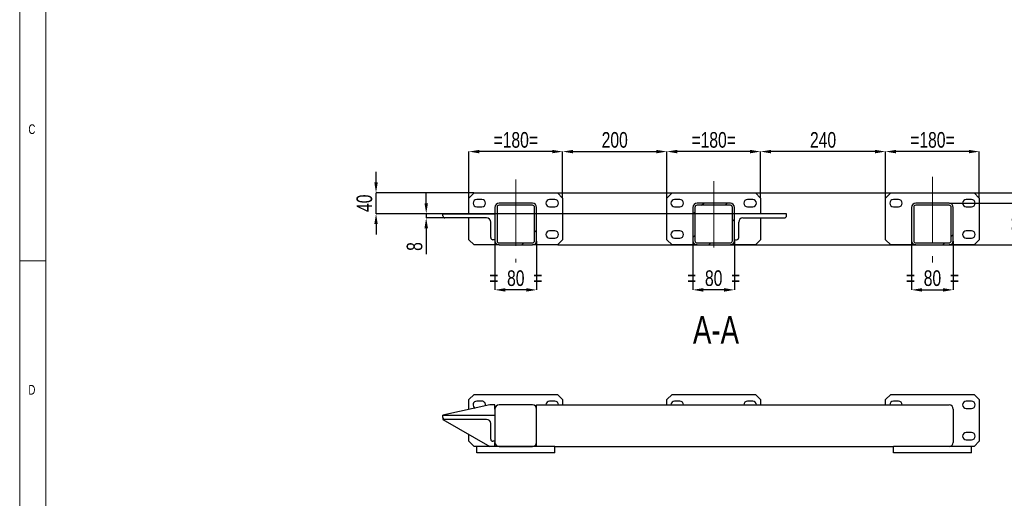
# Model space of a CAD drawing. Header units: millimetres. Extents: x 5 to 589, y 5 to 415.
# Tile 4 of 8: x 5 to 194, y 214 to 306. Entities that reach past the tile are written whole.
import ezdxf

# ---------------------------------------------------------------- set-up
doc = ezdxf.new("R2010")
doc.units = ezdxf.units.MM
doc.header["$PDSIZE"] = -1
doc.linetypes.add('CENTERX2', pattern=[20.32, 12.7, -2.54, 2.54, -2.54])
for name, color, linetype in [('COTES', 1, 'Continuous'), ('NOTES', 6, 'Continuous'), ('TRAIT-FINS', 9, 'Continuous'), ('TRAIT-MIXTES', 3, 'CENTERX2')]:
    doc.layers.add(name, color=color, linetype=linetype)
doc.layers.add('TRAIT-FORT', color=4, linetype='Continuous', lineweight=25)
doc.styles.add('SLDTEXTSTYLE0', font='TXT', dxfattribs={"width": 0.75})
doc.dimstyles.new('SLDDIMSTYLE0', dxfattribs={"dimtxt": 3, "dimasz": 2, "dimexe": 0, "dimexo": 0.0625, "dimgap": 0.75, "dimtad": 1, "dimdec": 0, "dimlfac": 10, "dimrnd": 1e-09, "dimzin": 12, "dimdsep": 46, "dimtxsty": 'SLDTEXTSTYLE0', "dimsah": 1, "dimcen": 0.09, "dimadec": 0, "dimazin": 3, "dimtfac": 1, "dimtdec": 0, "dimtofl": 0, "dimtmove": 0, "dimatfit": 3, "dimfxl": 1, "dimfrac": 2, "dimtolj": 1, "dimtzin": 12, "dimarcsym": 0})
doc.dimstyles.new('SLDDIMSTYLE1', dxfattribs={"dimtxt": 3, "dimasz": 2, "dimexe": 0, "dimexo": 0.0625, "dimgap": 0.75, "dimtad": 1, "dimdec": 0, "dimlfac": 10, "dimrnd": 1e-09, "dimzin": 12, "dimdsep": 46, "dimtxsty": 'SLDTEXTSTYLE0', "dimsah": 1, "dimcen": 0.09, "dimadec": 0, "dimazin": 3, "dimtfac": 1, "dimtdec": 0, "dimtmove": 0, "dimatfit": 0, "dimfxl": 1, "dimfrac": 2, "dimtolj": 1, "dimtzin": 12, "dimarcsym": 0})
pattern_1 = [(45, (0, 0), (-13.4704, 13.4704), []), (45, (4.49, 2e-323), (-13.4704, 13.4704), []), (45, (8.98, 4e-323), (-13.4704, 13.4704), []), (45, (13.47, 6e-323), (-13.4704, 13.4704), [])]

# ---------------------------------------------------------------- blocks, each defined once
blk = doc.blocks.new('_D_20')
at = {"layer": 'COTES', "color": 0, "lineweight": -2, "transparency": 16777216}
for p, q in [((91.25, 272.1), (91.25, 280.95)), ((107.25, 280.95), (93.25, 280.95)), ((109.25, 272.1), (109.25, 280.95))]:
    blk.add_line(p, q, dxfattribs=at)
at = {"layer": 'COTES', "color": 0, "transparency": 16777216}
for points in [[(93.25, 281.28), (93.25, 280.62), (91.25, 280.95)], [(107.25, 281.28), (107.25, 280.62), (109.25, 280.95)]]:
    blk.add_solid(points, dxfattribs=at)
at = {"layer": 'Defpoints', "color": 0, "transparency": 16777216}
for p in [(91.25, 280.95), (91.25, 272.04), (109.25, 272.04)]:
    blk.add_point(p, dxfattribs=at)
at = {"layer": 'COTES', "color": 0, "transparency": 16777216, "insert": (100.25, 284.7), "char_height": 3, "attachment_point": 2, "style": 'SLDTEXTSTYLE0'}
blk.add_mtext('\\A1;=180=', dxfattribs=at)
blk = doc.blocks.new('_D_21')
at = {"layer": 'COTES', "color": 0, "lineweight": -2, "transparency": 16777216}
for p, q in [((129.25, 272.1), (129.25, 280.95)), ((145.25, 280.95), (131.25, 280.95)), ((147.25, 272.1), (147.25, 280.95))]:
    blk.add_line(p, q, dxfattribs=at)
at = {"layer": 'COTES', "color": 0, "transparency": 16777216}
for points in [[(131.25, 281.28), (131.25, 280.62), (129.25, 280.95)], [(145.25, 281.28), (145.25, 280.62), (147.25, 280.95)]]:
    blk.add_solid(points, dxfattribs=at)
at = {"layer": 'Defpoints', "color": 0, "transparency": 16777216}
for p in [(129.25, 280.95), (129.25, 272.04), (147.25, 272.04)]:
    blk.add_point(p, dxfattribs=at)
at = {"layer": 'COTES', "color": 0, "transparency": 16777216, "insert": (138.25, 284.7), "char_height": 3, "attachment_point": 2, "style": 'SLDTEXTSTYLE0'}
blk.add_mtext('\\A1;=180=', dxfattribs=at)
blk = doc.blocks.new('_D_22')
at = {"layer": 'COTES', "color": 0, "lineweight": -2, "transparency": 16777216}
for p, q in [((171.25, 272.1), (171.25, 280.95)), ((187.25, 280.95), (173.25, 280.95)), ((189.25, 272.1), (189.25, 280.95))]:
    blk.add_line(p, q, dxfattribs=at)
at = {"layer": 'COTES', "color": 0, "transparency": 16777216}
for points in [[(173.25, 281.28), (173.25, 280.62), (171.25, 280.95)], [(187.25, 281.28), (187.25, 280.62), (189.25, 280.95)]]:
    blk.add_solid(points, dxfattribs=at)
at = {"layer": 'Defpoints', "color": 0, "transparency": 16777216}
for p in [(171.25, 280.95), (171.25, 272.04), (189.25, 272.04)]:
    blk.add_point(p, dxfattribs=at)
at = {"layer": 'COTES', "color": 0, "transparency": 16777216, "insert": (180.25, 284.7), "char_height": 3, "attachment_point": 2, "style": 'SLDTEXTSTYLE0'}
blk.add_mtext('\\A1;=180=', dxfattribs=at)
blk = doc.blocks.new('_D_23')
at = {"layer": 'COTES', "color": 0, "lineweight": -2, "transparency": 16777216}
for p, q in [((109.25, 272.1), (109.25, 280.95)), ((111.25, 280.95), (127.25, 280.95)), ((129.25, 272.1), (129.25, 280.95))]:
    blk.add_line(p, q, dxfattribs=at)
at = {"layer": 'COTES', "color": 0, "transparency": 16777216}
for points in [[(111.25, 281.28), (111.25, 280.62), (109.25, 280.95)], [(127.25, 281.28), (127.25, 280.62), (129.25, 280.95)]]:
    blk.add_solid(points, dxfattribs=at)
at = {"layer": 'Defpoints', "color": 0, "transparency": 16777216}
for p in [(129.25, 280.95), (109.25, 272.04), (129.25, 272.04)]:
    blk.add_point(p, dxfattribs=at)
at = {"layer": 'COTES', "color": 0, "transparency": 16777216, "insert": (119.25, 284.7), "char_height": 3, "attachment_point": 2, "style": 'SLDTEXTSTYLE0'}
blk.add_mtext('\\A1;200', dxfattribs=at)
blk = doc.blocks.new('_D_24')
at = {"layer": 'COTES', "color": 0, "lineweight": -2, "transparency": 16777216}
for p, q in [((147.25, 272.1), (147.25, 280.95)), ((169.25, 280.95), (149.25, 280.95)), ((171.25, 272.1), (171.25, 280.95))]:
    blk.add_line(p, q, dxfattribs=at)
at = {"layer": 'COTES', "color": 0, "transparency": 16777216}
for points in [[(149.25, 281.28), (149.25, 280.62), (147.25, 280.95)], [(169.25, 281.28), (169.25, 280.62), (171.25, 280.95)]]:
    blk.add_solid(points, dxfattribs=at)
at = {"layer": 'Defpoints', "color": 0, "transparency": 16777216}
for p in [(147.25, 280.95), (147.25, 272.04), (171.25, 272.04)]:
    blk.add_point(p, dxfattribs=at)
at = {"layer": 'COTES', "color": 0, "transparency": 16777216, "insert": (159.25, 284.7), "char_height": 3, "attachment_point": 2, "style": 'SLDTEXTSTYLE0'}
blk.add_mtext('\\A1;240', dxfattribs=at)
blk = doc.blocks.new('_D_25')
at = {"layer": 'COTES', "color": 0, "lineweight": -2, "transparency": 16777216}
for p, q in [((108.31, 273.04), (208.29, 273.04)), ((208.29, 271.04), (208.29, 265.04)), ((108.31, 263.04), (208.29, 263.04))]:
    blk.add_line(p, q, dxfattribs=at)
at = {"layer": 'COTES', "color": 0, "transparency": 16777216}
for points in [[(207.95, 271.04), (208.62, 271.04), (208.29, 273.04)], [(207.95, 265.04), (208.62, 265.04), (208.29, 263.04)]]:
    blk.add_solid(points, dxfattribs=at)
at = {"layer": 'Defpoints', "color": 0, "transparency": 16777216}
for p in [(108.25, 273.04), (108.25, 263.04), (208.29, 263.04)]:
    blk.add_point(p, dxfattribs=at)
at = {"layer": 'COTES', "color": 0, "transparency": 16777216, "insert": (204.54, 268.04), "char_height": 3, "attachment_point": 2, "rotation": 90, "style": 'SLDTEXTSTYLE0'}
blk.add_mtext('\\A1;100', dxfattribs=at)
blk = doc.blocks.new('_D_26')
at = {"layer": 'COTES', "color": 0, "lineweight": -2, "transparency": 16777216}
for p, q in [((183.51, 271.04), (199.25, 271.04)), ((199.25, 269.04), (199.25, 265.04)), ((188.31, 263.04), (199.25, 263.04))]:
    blk.add_line(p, q, dxfattribs=at)
at = {"layer": 'COTES', "color": 0, "transparency": 16777216}
for points in [[(198.91, 269.04), (199.58, 269.04), (199.25, 271.04)], [(198.91, 265.04), (199.58, 265.04), (199.25, 263.04)]]:
    blk.add_solid(points, dxfattribs=at)
at = {"layer": 'Defpoints', "color": 0, "transparency": 16777216}
for p in [(183.45, 271.04), (188.25, 263.04), (199.25, 263.04)]:
    blk.add_point(p, dxfattribs=at)
at = {"layer": 'COTES', "color": 0, "transparency": 16777216, "insert": (195.5, 267.04), "char_height": 3, "attachment_point": 2, "rotation": 90, "style": 'SLDTEXTSTYLE0'}
blk.add_mtext('\\A1;80', dxfattribs=at)
blk = doc.blocks.new('_D_27')
at = {"layer": 'COTES', "color": 0, "lineweight": -2, "transparency": 16777216}
for p, q in [((96.25, 263.78), (96.25, 254.42)), ((104.25, 263.78), (104.25, 254.42)), ((102.25, 254.42), (98.25, 254.42))]:
    blk.add_line(p, q, dxfattribs=at)
at = {"layer": 'COTES', "color": 0, "transparency": 16777216}
for points in [[(98.25, 254.75), (98.25, 254.08), (96.25, 254.42)], [(102.25, 254.75), (102.25, 254.08), (104.25, 254.42)]]:
    blk.add_solid(points, dxfattribs=at)
at = {"layer": 'Defpoints', "color": 0, "transparency": 16777216}
for p in [(96.25, 263.84), (104.25, 263.84), (96.25, 254.42)]:
    blk.add_point(p, dxfattribs=at)
at = {"layer": 'COTES', "color": 0, "transparency": 16777216, "insert": (100.25, 258.17), "char_height": 3, "attachment_point": 2, "style": 'SLDTEXTSTYLE0'}
blk.add_mtext('\\A1;=  80  =', dxfattribs=at)
blk = doc.blocks.new('_D_28')
at = {"layer": 'COTES', "color": 0, "lineweight": -2, "transparency": 16777216}
for p, q in [((134.25, 263.78), (134.25, 254.42)), ((142.25, 263.78), (142.25, 254.42)), ((140.25, 254.42), (136.25, 254.42))]:
    blk.add_line(p, q, dxfattribs=at)
at = {"layer": 'COTES', "color": 0, "transparency": 16777216}
for points in [[(136.25, 254.75), (136.25, 254.08), (134.25, 254.42)], [(140.25, 254.75), (140.25, 254.08), (142.25, 254.42)]]:
    blk.add_solid(points, dxfattribs=at)
at = {"layer": 'Defpoints', "color": 0, "transparency": 16777216}
for p in [(134.25, 263.84), (142.25, 263.84), (134.25, 254.42)]:
    blk.add_point(p, dxfattribs=at)
at = {"layer": 'COTES', "color": 0, "transparency": 16777216, "insert": (138.25, 258.17), "char_height": 3, "attachment_point": 2, "style": 'SLDTEXTSTYLE0'}
blk.add_mtext('\\A1;=  80  =', dxfattribs=at)
blk = doc.blocks.new('_D_29')
at = {"layer": 'COTES', "color": 0, "lineweight": -2, "transparency": 16777216}
for p, q in [((176.25, 263.78), (176.25, 254.42)), ((184.25, 263.78), (184.25, 254.42)), ((178.25, 254.42), (182.25, 254.42))]:
    blk.add_line(p, q, dxfattribs=at)
at = {"layer": 'COTES', "color": 0, "transparency": 16777216}
for points in [[(178.25, 254.75), (178.25, 254.08), (176.25, 254.42)], [(182.25, 254.75), (182.25, 254.08), (184.25, 254.42)]]:
    blk.add_solid(points, dxfattribs=at)
at = {"layer": 'Defpoints', "color": 0, "transparency": 16777216}
for p in [(176.25, 263.84), (184.25, 263.84), (184.25, 254.42)]:
    blk.add_point(p, dxfattribs=at)
at = {"layer": 'COTES', "color": 0, "transparency": 16777216, "insert": (180.25, 258.17), "char_height": 3, "attachment_point": 2, "style": 'SLDTEXTSTYLE0'}
blk.add_mtext('\\A1;=  80  =', dxfattribs=at)
blk = doc.blocks.new('_D_30')
at = {"layer": 'COTES', "color": 0, "lineweight": -2, "transparency": 16777216}
for p, q in [((83.05, 271.04), (83.05, 273.04)), ((86.18, 269.04), (83.05, 269.04)), ((83.05, 269.04), (83.05, 268.24)), ((86.58, 268.24), (83.05, 268.24)), ((83.05, 266.24), (83.05, 261.24))]:
    blk.add_line(p, q, dxfattribs=at)
at = {"layer": 'COTES', "color": 0, "transparency": 16777216}
for points in [[(82.72, 271.04), (83.39, 271.04), (83.05, 269.04)], [(82.72, 266.24), (83.39, 266.24), (83.05, 268.24)]]:
    blk.add_solid(points, dxfattribs=at)
at = {"layer": 'Defpoints', "color": 0, "transparency": 16777216}
for p in [(86.25, 269.04), (83.05, 268.24), (86.65, 268.24)]:
    blk.add_point(p, dxfattribs=at)
at = {"layer": 'COTES', "color": 0, "transparency": 16777216, "insert": (79.3, 262.74), "char_height": 3, "attachment_point": 2, "rotation": 90, "style": 'SLDTEXTSTYLE0'}
blk.add_mtext('\\A1;8', dxfattribs=at)
blk = doc.blocks.new('_D_31')
at = {"layer": 'COTES', "color": 0, "lineweight": -2, "transparency": 16777216}
for p, q in [((73.42, 275.04), (73.42, 277.04)), ((92.18, 273.04), (73.42, 273.04)), ((73.42, 269.04), (73.42, 273.04)), ((142.18, 269.04), (73.42, 269.04)), ((73.42, 267.04), (73.42, 265.04))]:
    blk.add_line(p, q, dxfattribs=at)
at = {"layer": 'COTES', "color": 0, "transparency": 16777216}
for points in [[(73.09, 275.04), (73.75, 275.04), (73.42, 273.04)], [(73.09, 267.04), (73.75, 267.04), (73.42, 269.04)]]:
    blk.add_solid(points, dxfattribs=at)
at = {"layer": 'Defpoints', "color": 0, "transparency": 16777216}
for p in [(73.42, 273.04), (92.25, 273.04), (142.25, 269.04)]:
    blk.add_point(p, dxfattribs=at)
at = {"layer": 'COTES', "color": 0, "transparency": 16777216, "insert": (69.67, 271.04), "char_height": 3, "attachment_point": 2, "rotation": 90, "style": 'SLDTEXTSTYLE0'}
blk.add_mtext('\\A1;40', dxfattribs=at)

msp = doc.modelspace()

# ---------------------------------------------------------------- hatches: boundary and pattern name
at = {"layer": 'TRAIT-FINS'}
h = msp.add_hatch(dxfattribs=at)
h.set_pattern_fill('DIN 201 ACIER ET FONTE', color=256, style=0, pattern_type=2)
h.set_pattern_definition(pattern_1)
edge = h.paths.add_edge_path(flags=0)
edge.add_line((97.05, 263.04), (103.45, 263.04))
edge.add_arc((103.45, 263.84), 0.8, 270, 360)
edge.add_line((104.25, 263.84), (104.25, 270.24))
edge.add_arc((103.45, 270.24), 0.8, 0, 90)
edge.add_line((103.45, 271.04), (97.05, 271.04))
edge.add_arc((97.05, 270.24), 0.8, 90, 180)
edge.add_line((96.25, 270.24), (96.25, 263.84))
edge.add_arc((97.05, 263.84), 0.8, 180, 270)
edge = h.paths.add_edge_path(flags=0)
edge.add_arc((103.45, 263.84), 0.4, 270, 360, ccw=False)
edge.add_line((103.45, 263.44), (97.05, 263.44))
edge.add_arc((97.05, 263.84), 0.4, 180, 270, ccw=False)
edge.add_line((96.65, 263.84), (96.65, 270.24))
edge.add_arc((97.05, 270.24), 0.4, 90, 180, ccw=False)
edge.add_line((97.05, 270.64), (103.45, 270.64))
edge.add_arc((103.45, 270.24), 0.4, 0, 90, ccw=False)
edge.add_line((103.85, 270.24), (103.85, 263.84))
h = msp.add_hatch(dxfattribs=at)
h.set_pattern_fill('DIN 201 ACIER ET FONTE', color=256, style=0, pattern_type=2)
h.set_pattern_definition(pattern_1)
edge = h.paths.add_edge_path(flags=0)
edge.add_line((135.05, 263.04), (141.45, 263.04))
edge.add_arc((141.45, 263.84), 0.8, 270, 360)
edge.add_line((142.25, 263.84), (142.25, 270.24))
edge.add_arc((141.45, 270.24), 0.8, 0, 90)
edge.add_line((141.45, 271.04), (135.05, 271.04))
edge.add_arc((135.05, 270.24), 0.8, 90, 180)
edge.add_line((134.25, 270.24), (134.25, 263.84))
edge.add_arc((135.05, 263.84), 0.8, 180, 270)
edge = h.paths.add_edge_path(flags=0)
edge.add_arc((141.45, 263.84), 0.4, 270, 360, ccw=False)
edge.add_line((141.45, 263.44), (135.05, 263.44))
edge.add_arc((135.05, 263.84), 0.4, 180, 270, ccw=False)
edge.add_line((134.65, 263.84), (134.65, 270.24))
edge.add_arc((135.05, 270.24), 0.4, 90, 180, ccw=False)
edge.add_line((135.05, 270.64), (141.45, 270.64))
edge.add_arc((141.45, 270.24), 0.4, 0, 90, ccw=False)
edge.add_line((141.85, 270.24), (141.85, 263.84))
h = msp.add_hatch(dxfattribs=at)
h.set_pattern_fill('DIN 201 ACIER ET FONTE', color=256, style=0, pattern_type=2)
h.set_pattern_definition(pattern_1)
edge = h.paths.add_edge_path(flags=0)
edge.add_arc((177.05, 263.84), 0.8, 180, 270)
edge.add_line((177.05, 263.04), (183.45, 263.04))
edge.add_arc((183.45, 263.84), 0.8, 270, 360)
edge.add_line((184.25, 263.84), (184.25, 270.24))
edge.add_arc((183.45, 270.24), 0.8, 0, 90)
edge.add_line((183.45, 271.04), (177.05, 271.04))
edge.add_arc((177.05, 270.24), 0.8, 90, 180)
edge.add_line((176.25, 270.24), (176.25, 263.84))
edge = h.paths.add_edge_path(flags=0)
edge.add_line((183.85, 270.24), (183.85, 263.84))
edge.add_arc((183.45, 263.84), 0.4, 270, 360, ccw=False)
edge.add_line((183.45, 263.44), (177.05, 263.44))
edge.add_arc((177.05, 263.84), 0.4, 180, 270, ccw=False)
edge.add_line((176.65, 263.84), (176.65, 270.24))
edge.add_arc((177.05, 270.24), 0.4, 90, 180, ccw=False)
edge.add_line((177.05, 270.64), (183.45, 270.64))
edge.add_arc((183.45, 270.24), 0.4, 0, 90, ccw=False)

# ---------------------------------------------------------------- linework, layer by layer
at = {"lineweight": 18}
for p, q in [((5, 415), (5, 5)), ((10, 410), (10, 10)), ((10, 260), (5, 260))]:
    msp.add_line(p, q, dxfattribs=at)
at = {"layer": 'TRAIT-FORT', "lineweight": 25}
for p, q in [((92.25, 273.04), (91.25, 272.04)), ((92.25, 273.04), (108.25, 273.04)), ((109.25, 272.04), (108.25, 273.04)), ((130.25, 273.04), (129.25, 272.04)), ((130.25, 273.04), (146.25, 273.04)), ((147.25, 272.04), (146.25, 273.04)), ((172.25, 273.04), (171.25, 272.04)), ((172.25, 273.04), (188.25, 273.04)), ((189.25, 272.04), (188.25, 273.04)), ((91.25, 269.04), (91.25, 272.04)), ((93.23, 271.74), (92.75, 271.74)), ((93.75, 271.74), (93.26, 271.74)), ((103.45, 271.04), (97.05, 271.04)), ((103.45, 270.64), (97.05, 270.64)), ((107.23, 271.74), (106.75, 271.74)), ((107.75, 271.74), (107.26, 271.74)), ((109.25, 272.04), (109.25, 264.04)), ((129.25, 264.04), (129.25, 272.04)), ((131.23, 271.74), (130.75, 271.74)), ((131.75, 271.74), (131.26, 271.74)), ((141.45, 271.04), (135.05, 271.04)), ((141.45, 270.64), (135.05, 270.64)), ((145.23, 271.74), (144.75, 271.74)), ((145.75, 271.74), (145.26, 271.74)), ((147.25, 272.04), (147.25, 269.04)), ((171.25, 264.04), (171.25, 272.04)), ((173.23, 271.74), (172.75, 271.74)), ((173.75, 271.74), (173.26, 271.74)), ((183.45, 271.04), (177.05, 271.04)), ((183.45, 270.64), (177.05, 270.64)), ((187.23, 271.74), (186.75, 271.74)), ((187.75, 271.74), (187.26, 271.74)), ((189.25, 272.04), (189.25, 264.04)), ((86.25, 268.64), (86.25, 269.04)), ((86.25, 269.04), (96.25, 269.04)), ((92.75, 270.34), (93.23, 270.34)), ((93.26, 270.34), (93.75, 270.34)), ((96.25, 270.24), (96.25, 263.84)), ((96.65, 270.24), (96.65, 263.84)), ((103.85, 263.84), (103.85, 270.24)), ((104.25, 263.84), (104.25, 270.24)), ((106.75, 270.34), (107.23, 270.34)), ((107.26, 270.34), (107.75, 270.34)), ((130.75, 270.34), (131.23, 270.34)), ((131.26, 270.34), (131.75, 270.34)), ((134.25, 270.24), (134.25, 263.84)), ((134.65, 270.24), (134.65, 263.84)), ((141.85, 263.84), (141.85, 270.24)), ((142.25, 263.84), (142.25, 270.24)), ((152.25, 269.04), (142.25, 269.04)), ((144.75, 270.34), (145.23, 270.34)), ((145.26, 270.34), (145.75, 270.34)), ((152.25, 268.64), (152.25, 269.04)), ((172.75, 270.34), (173.23, 270.34)), ((173.26, 270.34), (173.75, 270.34)), ((176.25, 270.24), (176.25, 263.84)), ((176.65, 270.24), (176.65, 263.84)), ((183.85, 263.84), (183.85, 270.24)), ((184.25, 263.84), (184.25, 270.24)), ((186.75, 270.34), (187.23, 270.34)), ((187.26, 270.34), (187.75, 270.34)), ((94.65, 268.24), (86.65, 268.24)), ((91.25, 264.04), (91.25, 268.24)), ((95.45, 264.44), (95.45, 267.44)), ((143.05, 264.44), (143.05, 267.44)), ((143.85, 268.24), (151.85, 268.24)), ((147.25, 268.24), (147.25, 264.04)), ((107.23, 265.74), (106.75, 265.74)), ((107.75, 265.74), (107.26, 265.74)), ((131.23, 265.74), (130.75, 265.74)), ((131.75, 265.74), (131.26, 265.74)), ((187.23, 265.74), (186.75, 265.74)), ((187.75, 265.74), (187.26, 265.74)), ((91.25, 264.04), (92.25, 263.04)), ((97.05, 263.04), (92.25, 263.04)), ((96.25, 264.04), (95.85, 264.04)), ((97.05, 263.44), (103.45, 263.44)), ((97.05, 263.04), (103.45, 263.04)), ((108.25, 263.04), (103.45, 263.04)), ((106.75, 264.34), (107.23, 264.34)), ((107.26, 264.34), (107.75, 264.34)), ((108.25, 263.04), (109.25, 264.04)), ((129.25, 264.04), (130.25, 263.04)), ((135.05, 263.04), (130.25, 263.04)), ((130.75, 264.34), (131.23, 264.34)), ((131.26, 264.34), (131.75, 264.34)), ((135.05, 263.44), (141.45, 263.44)), ((135.05, 263.04), (141.45, 263.04)), ((146.25, 263.04), (141.45, 263.04)), ((142.25, 264.04), (142.65, 264.04)), ((146.25, 263.04), (147.25, 264.04)), ((171.25, 264.04), (172.25, 263.04)), ((177.05, 263.04), (172.25, 263.04)), ((177.05, 263.44), (183.45, 263.44)), ((177.05, 263.04), (183.45, 263.04)), ((188.25, 263.04), (183.45, 263.04)), ((186.75, 264.34), (187.23, 264.34)), ((187.26, 264.34), (187.75, 264.34)), ((188.25, 263.04), (189.25, 264.04)), ((92.25, 234.36), (91.25, 233.36)), ((91.25, 231.47), (91.25, 233.36)), ((92.25, 234.36), (108.25, 234.36)), ((93.23, 233.06), (92.75, 233.06)), ((93.75, 233.06), (93.26, 233.06)), ((107.23, 233.06), (106.75, 233.06)), ((107.75, 233.06), (107.26, 233.06)), ((109.25, 233.36), (108.25, 234.36)), ((109.25, 233.36), (109.25, 232.36)), ((130.25, 234.36), (129.25, 233.36)), ((129.25, 232.36), (129.25, 233.36)), ((130.25, 234.36), (146.25, 234.36)), ((131.23, 233.06), (130.75, 233.06)), ((131.75, 233.06), (131.26, 233.06)), ((145.23, 233.06), (144.75, 233.06)), ((145.75, 233.06), (145.26, 233.06)), ((147.25, 233.36), (146.25, 234.36)), ((147.25, 233.36), (147.25, 232.36)), ((172.25, 234.36), (171.25, 233.36)), ((171.25, 232.36), (171.25, 233.36)), ((172.25, 234.36), (188.25, 234.36)), ((173.23, 233.06), (172.75, 233.06)), ((173.75, 233.06), (173.26, 233.06)), ((187.23, 233.06), (186.75, 233.06)), ((187.75, 233.06), (187.26, 233.06)), ((189.25, 233.36), (188.25, 234.36)), ((189.25, 233.36), (189.25, 225.36)), ((95.25, 232.36), (86.25, 230.36)), ((96.25, 232.36), (95.25, 232.36)), ((96.25, 231.56), (96.25, 232.36)), ((96.25, 231.56), (96.25, 225.16)), ((103.45, 232.36), (97.05, 232.36)), ((104.25, 232.36), (183.45, 232.36)), ((104.25, 231.56), (104.25, 232.36)), ((104.25, 225.16), (104.25, 231.56)), ((184.25, 231.56), (184.25, 225.16)), ((186.75, 231.66), (187.23, 231.66)), ((187.26, 231.66), (187.75, 231.66)), ((86.25, 230.36), (96.25, 230.36)), ((86.25, 229.96), (86.25, 230.36)), ((86.25, 229.96), (86.25, 229.56)), ((86.25, 229.56), (95.25, 224.36)), ((94.65, 229.56), (86.65, 229.56)), ((95.45, 225.76), (95.45, 228.76)), ((187.23, 227.06), (186.75, 227.06)), ((187.75, 227.06), (187.26, 227.06)), ((91.25, 225.36), (91.25, 226.67)), ((91.25, 225.36), (92.25, 224.36)), ((96.25, 225.36), (95.85, 225.36)), ((96.25, 224.36), (96.25, 225.16)), ((104.25, 224.36), (104.25, 225.16)), ((186.75, 225.66), (187.23, 225.66)), ((187.26, 225.66), (187.75, 225.66)), ((188.25, 224.36), (189.25, 225.36)), ((92.75, 224.36), (92.25, 224.36)), ((92.75, 223.16), (92.75, 224.36)), ((107.75, 224.36), (92.75, 224.36)), ((107.75, 223.16), (92.75, 223.16)), ((97.05, 224.36), (103.45, 224.36)), ((107.75, 223.16), (107.75, 224.36)), ((107.75, 224.36), (172.75, 224.36)), ((187.75, 224.36), (172.75, 224.36)), ((172.75, 223.16), (172.75, 224.36)), ((187.75, 223.16), (172.75, 223.16)), ((187.75, 223.16), (187.75, 224.36)), ((188.25, 224.36), (187.75, 224.36))]:
    msp.add_line(p, q, dxfattribs=at)
for centre, radius, start, end in [((92.75, 271.04), 0.7, 90, 270), ((93.25, 271.04), 0.7, 89.0315, 90.9685), ((93.75, 271.04), 0.7, 270, 90), ((97.05, 270.24), 0.8, 90, 180), ((97.05, 270.24), 0.4, 90, 180), ((103.45, 270.24), 0.8, 0, 90), ((103.45, 270.24), 0.4, 0, 90), ((106.75, 271.04), 0.7, 90, 270), ((107.25, 271.04), 0.7, 89.0315, 90.9685), ((107.75, 271.04), 0.7, 270, 90), ((130.75, 271.04), 0.7, 90, 270), ((131.25, 271.04), 0.7, 89.0315, 90.9685), ((131.75, 271.04), 0.7, 270, 90), ((135.05, 270.24), 0.8, 90, 180), ((135.05, 270.24), 0.4, 90, 180), ((141.45, 270.24), 0.8, 0, 90), ((141.45, 270.24), 0.4, 0, 90), ((144.75, 271.04), 0.7, 90, 270), ((145.25, 271.04), 0.7, 89.0315, 90.9685), ((145.75, 271.04), 0.7, 270, 90), ((172.75, 271.04), 0.7, 90, 270), ((173.25, 271.04), 0.7, 89.0315, 90.9685), ((173.75, 271.04), 0.7, 270, 90), ((177.05, 270.24), 0.8, 90, 180), ((177.05, 270.24), 0.4, 90, 180), ((183.45, 270.24), 0.8, 0, 90), ((183.45, 270.24), 0.4, 0, 90), ((186.75, 271.04), 0.7, 90, 270), ((187.25, 271.04), 0.7, 89.0315, 90.9685), ((187.75, 271.04), 0.7, 270, 90), ((86.65, 268.64), 0.4, 180, 270), ((93.25, 271.04), 0.7, 269.0315, 270.9685), ((107.25, 271.04), 0.7, 269.0315, 270.9685), ((131.25, 271.04), 0.7, 269.0315, 270.9685), ((145.25, 271.04), 0.7, 269.0315, 270.9685), ((151.85, 268.64), 0.4, 270, 0), ((173.25, 271.04), 0.7, 269.0315, 270.9685), ((187.25, 271.04), 0.7, 269.0315, 270.9685), ((94.65, 267.44), 0.8, 0, 90), ((143.85, 267.44), 0.8, 90, 180), ((106.75, 265.04), 0.7, 90, 270), ((107.25, 265.04), 0.7, 89.0315, 90.9685), ((107.75, 265.04), 0.7, 270, 90), ((130.75, 265.04), 0.7, 90, 270), ((131.75, 265.04), 0.7, 270, 90), ((186.75, 265.04), 0.7, 90, 270), ((187.25, 265.04), 0.7, 89.0315, 90.9685), ((187.75, 265.04), 0.7, 270, 90), ((95.85, 264.44), 0.4, 180, 270), ((97.05, 263.84), 0.8, 180, 270), ((97.05, 263.84), 0.4, 180, 270), ((103.45, 263.84), 0.4, 270, 0), ((103.45, 263.84), 0.8, 270, 0), ((107.25, 265.04), 0.7, 269.0315, 270.9685), ((135.05, 263.84), 0.8, 180, 270), ((135.05, 263.84), 0.4, 180, 270), ((141.45, 263.84), 0.4, 270, 0), ((141.45, 263.84), 0.8, 270, 0), ((142.65, 264.44), 0.4, 270, 0), ((177.05, 263.84), 0.8, 180, 270), ((177.05, 263.84), 0.4, 180, 270), ((183.45, 263.84), 0.8, 270, 0), ((183.45, 263.84), 0.4, 270, 0), ((187.25, 265.04), 0.7, 269.0315, 270.9685), ((92.75, 232.36), 0.7, 90, 243.3214), ((93.25, 232.36), 0.7, 89.0315, 90.9685), ((93.75, 232.36), 0.7, 344.8239, 90), ((106.75, 232.36), 0.7, 90, 180), ((107.25, 232.36), 0.7, 89.0315, 90.9685), ((107.75, 232.36), 0.7, 0, 90), ((130.75, 232.36), 0.7, 90, 180), ((131.25, 232.36), 0.7, 89.0315, 90.9685), ((131.75, 232.36), 0.7, 0, 90), ((144.75, 232.36), 0.7, 90, 180), ((145.25, 232.36), 0.7, 89.0315, 90.9685), ((145.75, 232.36), 0.7, 0, 90), ((172.75, 232.36), 0.7, 90, 180), ((173.25, 232.36), 0.7, 89.0315, 90.9685), ((173.75, 232.36), 0.7, 0, 90), ((186.75, 232.36), 0.7, 90, 270), ((187.25, 232.36), 0.7, 89.0315, 90.9685), ((187.75, 232.36), 0.7, 270, 90), ((97.05, 231.56), 0.8, 90, 180), ((103.45, 231.56), 0.8, 0, 90), ((183.45, 231.56), 0.8, 0, 90), ((187.25, 232.36), 0.7, 269.0315, 270.9685), ((86.65, 229.96), 0.4, 180, 270), ((94.65, 228.76), 0.8, 360, 90), ((186.75, 226.36), 0.7, 90, 270), ((187.25, 226.36), 0.7, 89.0315, 90.9685), ((187.75, 226.36), 0.7, 270, 90), ((95.85, 225.76), 0.4, 180, 270), ((97.05, 225.16), 0.8, 180, 270), ((103.45, 225.16), 0.8, 270, 0), ((183.45, 225.16), 0.8, 270, 0), ((187.25, 226.36), 0.7, 269.0315, 270.9685)]:
    msp.add_arc(centre, radius, start, end, dxfattribs=at)
for points in [[(131.26, 265.74), (131.25, 265.74), (131.25, 265.74), (131.24, 265.74), (131.23, 265.74)], [(131.23, 264.34), (131.24, 264.34), (131.25, 264.34), (131.25, 264.34), (131.26, 264.34)]]:
    msp.add_open_spline(points, degree=3, dxfattribs=at)
at = {"layer": 'TRAIT-MIXTES', "lineweight": 18}
for p, q in [((180.25, 276.12), (180.25, 259.69)), ((100.25, 275.59), (100.25, 259.69)), ((138.25, 275.25), (138.25, 260.52))]:
    msp.add_line(p, q, dxfattribs=at)

# ---------------------------------------------------------------- texts
at = {"layer": 'NOTES', "style": 'SLDTEXTSTYLE0'}
for s, insert, char_height, attachment_point in [('C', (6.67, 286.17), 1.85, 1), ('A-A', (138.69, 249.39), 5.292, 2), ('D', (6.67, 236.17), 1.85, 1)]:
    msp.add_mtext(s, dxfattribs=dict(at, insert=insert, char_height=char_height, attachment_point=attachment_point))

# ---------------------------------------------------------------- dimensions: what is measured, and where the dimension line sits
at = {"layer": 'COTES'}
for base, p1, p2, text, dimstyle, picture, middle in [((91.25, 280.95), (109.25, 272.04), (91.25, 272.04), '=<>=', 'SLDDIMSTYLE0', '_D_20', (100.25, 280.95)), ((129.25, 280.95), (147.25, 272.04), (129.25, 272.04), '=<>=', 'SLDDIMSTYLE0', '_D_21', (138.25, 280.95)), ((171.25, 280.95), (189.25, 272.04), (171.25, 272.04), '=<>=', 'SLDDIMSTYLE0', '_D_22', (180.25, 280.95)), ((96.25, 254.42), (104.25, 263.84), (96.25, 263.84), '=  <>  =', 'SLDDIMSTYLE1', '_D_27', (100.25, 254.42)), ((134.25, 254.42), (142.25, 263.84), (134.25, 263.84), '=  <>  =', 'SLDDIMSTYLE1', '_D_28', (138.25, 254.42)), ((184.25, 254.42), (176.25, 263.84), (184.25, 263.84), '=  <>  =', 'SLDDIMSTYLE1', '_D_29', (180.25, 254.42))]:
    dim = msp.add_linear_dim(base=base, p1=p1, p2=p2, text=text, dimstyle=dimstyle, dxfattribs=at)
    dim.commit()
    dim.dimension.update_dxf_attribs({"geometry": picture, "text_midpoint": middle, "dimtype": 160})
for base, p1, p2, picture, middle in [((129.25, 280.95), (109.25, 272.04), (129.25, 272.04), '_D_23', (119.25, 280.95)), ((147.25, 280.95), (171.25, 272.04), (147.25, 272.04), '_D_24', (159.25, 280.95))]:
    dim = msp.add_linear_dim(base=base, p1=p1, p2=p2, dimstyle='SLDDIMSTYLE0', dxfattribs=at)
    dim.commit()
    dim.dimension.update_dxf_attribs({"geometry": picture, "text_midpoint": middle, "dimtype": 160})
for base, p1, p2, dimstyle, picture, middle in [((73.42, 273.04), (142.25, 269.04), (92.25, 273.04), 'SLDDIMSTYLE1', '_D_31', (73.42, 271.04)), ((83.05, 268.24), (86.25, 269.04), (86.65, 268.24), 'SLDDIMSTYLE1', '_D_30', (83.05, 262.74)), ((208.29, 263.04), (108.25, 273.04), (108.25, 263.04), 'SLDDIMSTYLE0', '_D_25', (208.29, 268.04)), ((199.25, 263.04), (183.45, 271.04), (188.25, 263.04), 'SLDDIMSTYLE0', '_D_26', (199.25, 267.04))]:
    dim = msp.add_linear_dim(base=base, p1=p1, p2=p2, angle=90, dimstyle=dimstyle, dxfattribs=at)
    dim.commit()
    dim.dimension.update_dxf_attribs({"geometry": picture, "text_midpoint": middle, "dimtype": 160})

doc.saveas('drawing.dxf')
